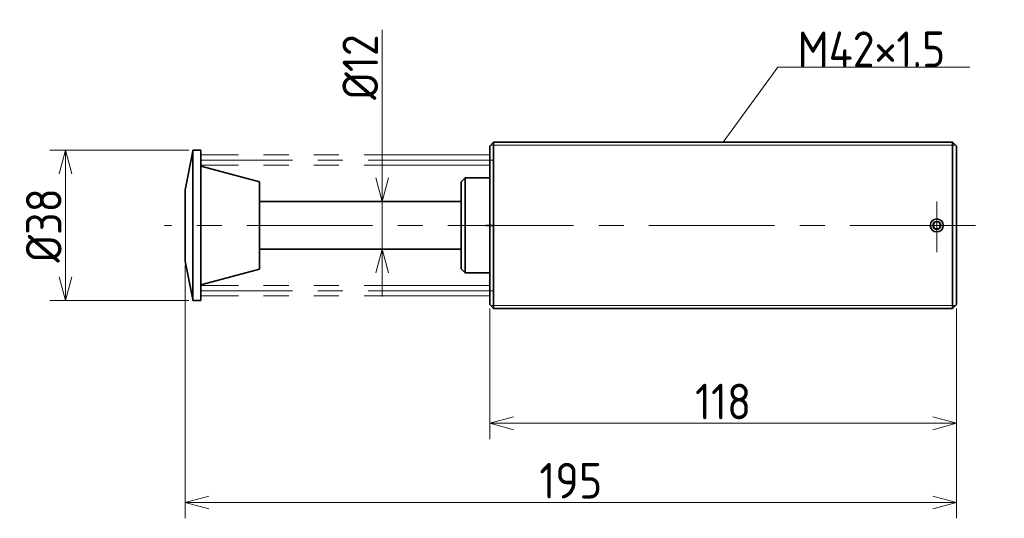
# Model space of a CAD drawing. Header units: millimetres. Extents: x 98 to 347, y 126 to 252.
import ezdxf

# ---------------------------------------------------------------- set-up
doc = ezdxf.new("R2010")
doc.units = ezdxf.units.MM
doc.header["$PDMODE"] = 3
doc.header["$PDSIZE"] = 2
doc.linetypes.add('CENTER', pattern=[50.8, 31.75, -6.35, 6.35, -6.35])
doc.linetypes.add('PHANTOM', pattern=[63.5, 31.75, -6.35, 6.35, -6.35, 6.35, -6.35])
doc.layers.get('0').update_dxf_attribs({"plot": 0})
doc.layers.add('図形', color=7, linetype='Continuous', lineweight=35)
doc.layers.add('寸法・文字', color=3, linetype='Continuous', lineweight=18)
doc.layers.get('0').off()
doc.styles.add('Dimension', font='isocp.shx', dxfattribs={"bigfont": 'bigfont.shx'})
doc.dimstyles.new('DXF用', dxfattribs={"dimscale": 0, "dimtxt": 4.5, "dimasz": 3, "dimexe": 2, "dimexo": 0.5, "dimgap": 0.5, "dimtad": 1, "dimdec": 3, "dimdsep": 46, "dimtxsty": 'Dimension', "dimblk": 'OPEN30', "dimcen": 2.5, "dimclrd": 3, "dimclre": 3, "dimclrt": 3, "dimazin": 2, "dimtfac": 1, "dimtdec": 3, "dimtmove": 0, "dimatfit": 3, "dimldrblk": 'OPEN30', "dimfxl": 1, "dimlwd": 18, "dimlwe": 18, "dimarcsym": 0})

# ---------------------------------------------------------------- blocks, each defined once
blk = doc.blocks.new('_Open30')
at = {"color": 0, "linetype": 'ByBlock', "lineweight": -2}
for p, q in [((-1, 0.268), (0, 0)), ((0, 0), (-1, -0.268)), ((0, 0), (-1, 0))]:
    blk.add_line(p, q, dxfattribs=at)
blk = doc.blocks.new('*D15')
at = {"layer": 'Defpoints', "color": 0}
for p in [(217.2, 180), (335.2, 180), (217.2, 150)]:
    blk.add_point(p, dxfattribs=at)
at = {"layer": '寸法・文字', "color": 3, "lineweight": 18}
for p, q in [((217.2, 179), (217.2, 146)), ((335.2, 179), (335.2, 146)), ((329.2, 150), (223.2, 150))]:
    blk.add_line(p, q, dxfattribs=at)
at = {"layer": '寸法・文字', "color": 3, "lineweight": 18, "xscale": 6, "yscale": 6, "zscale": 6, "rotation": 180}
blk.add_blockref('_Open30', (217.2, 150), dxfattribs=at)
at = {"layer": '寸法・文字', "color": 3, "lineweight": 18, "xscale": 6, "yscale": 6, "zscale": 6}
blk.add_blockref('_Open30', (335.2, 150), dxfattribs=at)
at = {"layer": '寸法・文字', "color": 3, "insert": (276.2, 155.5), "char_height": 9, "attachment_point": 5, "style": 'Dimension'}
blk.add_mtext('118', dxfattribs=at)
blk = doc.blocks.new('*D16')
at = {"layer": 'Defpoints', "color": 0}
for p in [(140.2, 191), (335.2, 180), (140.2, 130)]:
    blk.add_point(p, dxfattribs=at)
at = {"layer": '寸法・文字', "color": 3, "lineweight": 18}
for p, q in [((140.2, 190), (140.2, 126)), ((335.2, 179), (335.2, 126)), ((329.2, 130), (146.2, 130))]:
    blk.add_line(p, q, dxfattribs=at)
at = {"layer": '寸法・文字', "color": 3, "lineweight": 18, "xscale": 6, "yscale": 6, "zscale": 6, "rotation": 180}
blk.add_blockref('_Open30', (140.2, 130), dxfattribs=at)
at = {"layer": '寸法・文字', "color": 3, "lineweight": 18, "xscale": 6, "yscale": 6, "zscale": 6}
blk.add_blockref('_Open30', (335.2, 130), dxfattribs=at)
at = {"layer": '寸法・文字', "color": 3, "insert": (237.7, 135.5), "char_height": 9, "attachment_point": 5, "style": 'Dimension'}
blk.add_mtext('195', dxfattribs=at)
blk = doc.blocks.new('*D17')
at = {"layer": 'Defpoints', "color": 0}
for p in [(142.20007, 218.99999), (110, 180.99999), (142.20007, 180.99999)]:
    blk.add_point(p, dxfattribs=at)
at = {"layer": '寸法・文字', "color": 3, "lineweight": 18}
for p, q in [((141.20007, 218.99999), (106, 218.99999)), ((110, 212.99999), (110, 186.99999)), ((141.20007, 180.99999), (106, 180.99999))]:
    blk.add_line(p, q, dxfattribs=at)
at = {"layer": '寸法・文字', "color": 3, "lineweight": 18, "xscale": 6, "yscale": 6, "zscale": 6}
for p, rotation in [((110, 218.99999), 90), ((110, 180.99999), 270)]:
    blk.add_blockref('_Open30', p, dxfattribs=dict(at, rotation=rotation))
at = {"layer": '寸法・文字', "color": 3, "insert": (104.5, 200), "char_height": 9, "attachment_point": 5, "rotation": 90, "style": 'Dimension'}
blk.add_mtext('%%c38', dxfattribs=at)
blk = doc.blocks.new('*D18')
at = {"layer": 'Defpoints', "color": 0}
for p in [(184.5, 206), (190, 206), (184.5, 194)]:
    blk.add_point(p, dxfattribs=at)
at = {"layer": '寸法・文字', "color": 3, "lineweight": 18}
for p, q in [((190, 212), (190, 249.37)), ((190, 194), (190, 206)), ((190, 188), (190, 182))]:
    blk.add_line(p, q, dxfattribs=at)
at = {"layer": '寸法・文字', "color": 3, "lineweight": 18, "xscale": 6, "yscale": 6, "zscale": 6}
for p, rotation in [((190, 206), 270), ((190, 194), 90)]:
    blk.add_blockref('_Open30', p, dxfattribs=dict(at, rotation=rotation))
at = {"layer": '寸法・文字', "color": 3, "insert": (184.5, 240), "char_height": 9, "attachment_point": 5, "rotation": 90, "style": 'Dimension'}
blk.add_mtext('%%c12', dxfattribs=at)

msp = doc.modelspace()

# ---------------------------------------------------------------- linework, layer by layer
at = {"layer": '図形', "linetype": 'Continuous'}
for p, q in [((142.20007, 180.99999), (142.20007, 218.99999)), ((144.20005, 218.99999), (142.20007, 218.99999)), ((144.20005, 180.99999), (144.20005, 218.99999)), ((217.20007, 219.99999), (218.20007, 220.99999)), ((217.20007, 179.99999), (217.20007, 219.99999)), ((334.200085, 220.99999), (218.20009, 220.99999)), ((218.20009, 178.99999), (218.20009, 220.99999)), ((335.200081, 219.99999), (334.200078, 220.99999)), ((334.200085, 178.99999), (334.200085, 220.99999)), ((335.200085, 179.99999), (335.200085, 219.99999)), ((142.20004, 218.74997), (140.20004, 208.99997)), ((159.00009, 211.03432), (144.57063, 214.90069)), ((211.00001, 211.99999), (210.00001, 210.99999)), ((217.20007, 211.99999), (210.99998, 211.99999)), ((211.00003, 187.99999), (211.00003, 211.99999)), ((159.00006, 188.96563), (159.00006, 211.03435)), ((210, 210.99999), (210, 189.00001)), ((140.20005, 208.99999), (140.20005, 190.99999)), ((210, 205.99999), (159.00006, 205.99999)), ((329.200059, 199.99999), (329.700059, 200.86602)), ((329.20007, 200.00001), (329.70007, 199.13398)), ((329.700085, 200.86602), (330.700085, 200.86602)), ((329.700085, 199.13396), (330.700085, 199.13396)), ((330.700059, 200.86603), (331.200059, 200.00001)), ((331.200062, 199.99999), (330.700062, 199.13396)), ((210, 193.99999), (159.00006, 193.99999)), ((142.20007, 181.24999), (140.20007, 191.00001)), ((159.00007, 188.96563), (144.57064, 185.09928)), ((211, 188.00001), (210, 189.00002)), ((217.20007, 187.99999), (211.00001, 187.99999)), ((144.20005, 180.99999), (142.20007, 180.99999)), ((218.20007, 178.99999), (217.20007, 179.99999)), ((335.200059, 179.99999), (334.200055, 178.99999)), ((334.200085, 178.99999), (218.20009, 178.99999))]:
    msp.add_line(p, q, dxfattribs=at)
at = {"layer": '図形', "color": 3, "lineweight": 18}
for p, q in [((334.950085, 220.24999), (217.45007, 220.24999)), ((334.950055, 179.74999), (217.45007, 179.74999))]:
    msp.add_line(p, q, dxfattribs=at)
at = {"layer": '図形', "color": 5, "linetype": 'PHANTOM', "lineweight": 18}
for p, q in [((217.20007, 217.79999), (144.20005, 217.79999)), ((217.20007, 215.19999), (144.20005, 215.19999)), ((217.20007, 184.79999), (144.20005, 184.79999)), ((217.20007, 182.19999), (144.20005, 182.19999))]:
    msp.add_line(p, q, dxfattribs=at)
at = {"layer": '図形', "color": 3, "linetype": 'CENTER', "lineweight": 18}
for p, q in [((218.20009, 216.49999), (144.09785, 216.49999)), ((330.200085, 206.01719), (330.200085, 193.20789)), ((340, 200), (135, 200)), ((218.20009, 183.49999), (144.09785, 183.49999))]:
    msp.add_line(p, q, dxfattribs=at)
at = {"layer": '図形', "linetype": 'CENTER'}
msp.add_line((218.25386, 199.99999), (216.26042, 199.99999), dxfattribs=at)
at = {"layer": '図形', "linetype": 'Continuous'}
for radius in [1.65, 1]:
    msp.add_circle((330.200085, 199.99999), radius, dxfattribs=at)
for centre, start, end in [((144.70005, 215.38364), 180, 254.99976), ((144.70005, 184.61632), 105.00024, 180)]:
    msp.add_arc(centre, 0.5, start, end, dxfattribs=at)

# ---------------------------------------------------------------- texts
at = {"layer": '寸法・文字', "color": 3, "insert": (295, 240), "char_height": 9, "attachment_point": 7, "style": 'Dimension'}
msp.add_mtext('M42×1.5', dxfattribs=at)

# ---------------------------------------------------------------- dimensions: what is measured, and where the dimension line sits
at = {"layer": '寸法・文字'}
for base, p1, p2, override, picture, middle in [((190, 205.99999), (184.50003, 193.99999), (184.50003, 205.99999), {"dimscale": 2, "dimse1": 1, "dimse2": 1}, '*D18', (190, 240)), ((110, 180.99999), (142.20007, 218.99999), (142.20007, 180.99999), {"dimscale": 2}, '*D17', (110, 200))]:
    dim = msp.add_linear_dim(base=base, p1=p1, p2=p2, angle=90, text='%%c<>', dimstyle='DXF用', override=override, dxfattribs=at)
    dim.commit()
    dim.dimension.update_dxf_attribs({"geometry": picture, "text_midpoint": middle, "dimtype": 160})
for base, p2, picture, middle in [((140.20007, 130), (140.20007, 191.00001), '*D16', (237.700077, 130)), ((217.20007, 150), (217.20007, 179.99999), '*D15', (276.200078, 150))]:
    dim = msp.add_linear_dim(base=base, p1=(335.200085, 179.99999), p2=p2, dimstyle='DXF用', override={"dimscale": 2}, dxfattribs=at)
    dim.commit()
    dim.dimension.update_dxf_attribs({"geometry": picture, "text_midpoint": middle, "dimtype": 160})

# ---------------------------------------------------------------- leaders
at = {"layer": '寸法・文字', "annotation_type": 0, "has_hookline": 1, "hookline_direction": 0, "text_width": 43.572792}
msp.add_leader([(276.200087, 220.99999), (290, 240), (295, 240)], dimstyle='DXF用', override={"dimscale": 2, "dimgap": 0}, dxfattribs=at)

doc.saveas('drawing.dxf')
